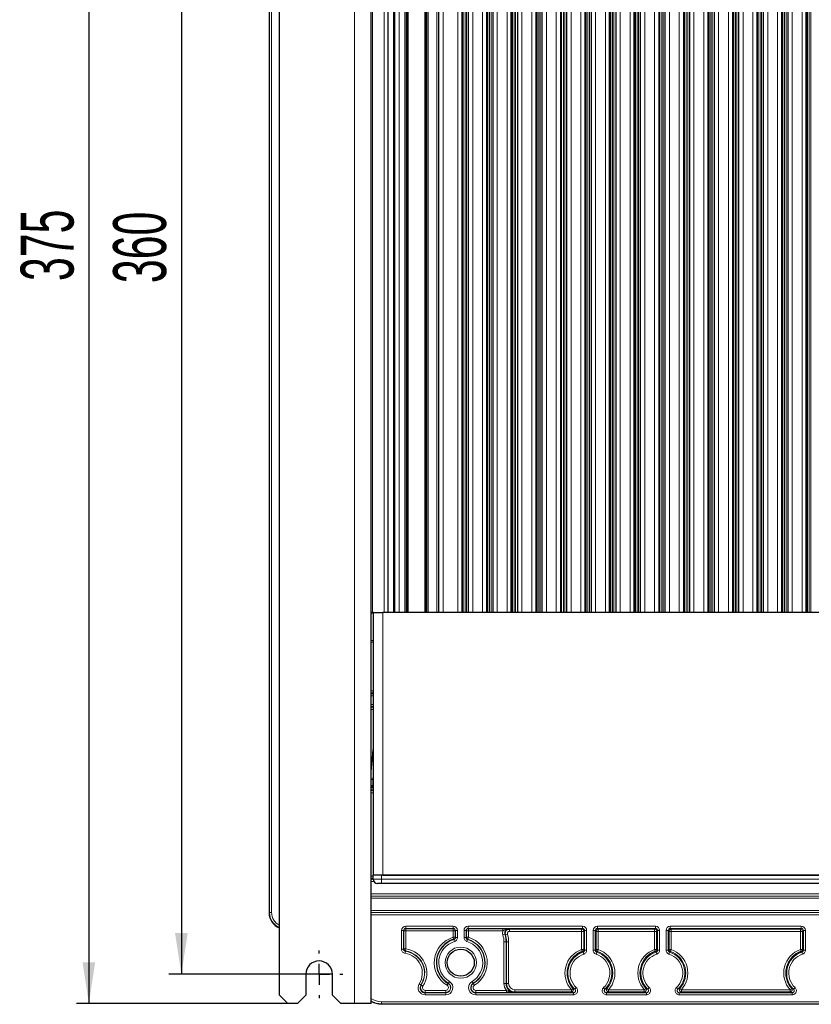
# Model space of a CAD drawing. Header units: millimetres. Extents: x 5 to 418, y 2 to 292.
# Tile 45 of 49: x 291 to 354, y 126 to 205. Entities that reach past the tile are written whole.
import ezdxf

# ---------------------------------------------------------------- set-up
doc = ezdxf.new("R2010")
doc.units = ezdxf.units.MM
doc.layers.add('SLD-0', color=7, linetype='Continuous')
doc.styles.add('SLDTEXTSTYLE0', font='TXT', dxfattribs={"width": 0.605})
doc.dimstyles.new('SLDDIMSTYLE0', dxfattribs={"dimtxt": 4.10931, "dimasz": 3.302, "dimexe": 0, "dimexo": 0.0625, "dimgap": 1.027327, "dimtad": 1, "dimlfac": 3, "dimrnd": 1e-09, "dimzin": 12, "dimdsep": 46, "dimtxsty": 'SLDTEXTSTYLE0', "dimsah": 1, "dimcen": 0.09, "dimadec": 0, "dimazin": 3, "dimtfac": 1, "dimtofl": 0, "dimtmove": 0, "dimatfit": 3, "dimfxl": 1, "dimfrac": 2, "dimtolj": 1, "dimtzin": 12, "dimarcsym": 0})

# ---------------------------------------------------------------- blocks, each defined once
blk = doc.blocks.new('_D_4')
at = {"layer": 'SLD-0', "color": 7}
for p, q in [((312.213, 250.884), (295.297, 250.884)), ((296.297, 250.884), (296.297, 125.884)), ((312.98, 125.884), (295.297, 125.884))]:
    blk.add_line(p, q, dxfattribs=at)
for points in [[(296.297, 250.884), (295.789, 247.582), (296.805, 247.582)], [(296.297, 125.884), (296.805, 129.186), (295.789, 129.186)]]:
    blk.add_solid(points, dxfattribs=at)
at = {"layer": 'SLD-0', "color": 7, "insert": (290.84, 183.681), "char_height": 4.2333, "attachment_point": 1, "rotation": 90, "style": 'SLDTEXTSTYLE0'}
blk.add_mtext('375', dxfattribs=at)
blk = doc.blocks.new('_D_6')
at = {"layer": 'SLD-0', "color": 7}
for p, q in [((312.813, 248.218), (302.698, 248.218)), ((303.698, 248.218), (303.698, 128.218)), ((315.78, 128.218), (302.698, 128.218))]:
    blk.add_line(p, q, dxfattribs=at)
for points in [[(303.698, 248.218), (303.19, 244.916), (304.206, 244.916)], [(303.698, 128.218), (304.206, 131.52), (303.19, 131.52)]]:
    blk.add_solid(points, dxfattribs=at)
at = {"layer": 'SLD-0', "color": 7, "insert": (298.241, 183.514), "char_height": 4.2333, "attachment_point": 1, "rotation": 90, "style": 'SLDTEXTSTYLE0'}
blk.add_mtext('360', dxfattribs=at)
blk = doc.blocks.new('SW_CENTERMARKSYMBOL_5')
at = {"layer": 'SLD-0', "color": 0}
for p, q in [((0, 1.667), (0, 1.9)), ((0, 0), (0, 0.833)), ((-1.667, 0), (-1.9, 0)), ((0, 0), (-0.833, 0)), ((0, 0), (0, -0.833)), ((0, 0), (0.833, 0)), ((1.667, 0), (1.9, 0)), ((0, -1.667), (0, -1.9))]:
    blk.add_line(p, q, dxfattribs=at)

msp = doc.modelspace()

# ---------------------------------------------------------------- linework, layer by layer
at = {"color": 7, "linetype": 'Continuous', "lineweight": 18}
for p, q in [((317.5463, 125.8844), (317.5463, 250.8844)), ((310.7538, 133.151), (310.7538, 243.8177)), ((310.9204, 243.8177), (310.9204, 133.151)), ((318.9797, 238.8177), (318.9797, 157.151)), ((319.9102, 157.151), (319.9102, 238.8177)), ((320.6766, 157.151), (320.6766, 238.8177)), ((321.113, 157.151), (321.113, 238.8177)), ((321.5797, 157.151), (321.5797, 238.8177)), ((321.6973, 157.151), (321.6973, 238.8177)), ((321.8054, 157.151), (321.8054, 238.8177)), ((321.8463, 157.151), (321.8463, 238.8177)), ((323.1797, 157.151), (323.1797, 238.8177)), ((323.2059, 157.151), (323.2059, 238.8177)), ((323.3271, 157.151), (323.3271, 238.8177)), ((323.4463, 238.8177), (323.4463, 157.151)), ((324.1297, 157.151), (324.1297, 238.8177)), ((324.6297, 157.151), (324.6297, 238.8177)), ((325.8213, 157.151), (325.8213, 238.8177)), ((326.188, 157.151), (326.188, 238.8177)), ((326.388, 157.151), (326.388, 238.8177)), ((326.5047, 157.151), (326.5047, 238.8177)), ((327.0047, 157.151), (327.0047, 238.8177)), ((327.788, 157.151), (327.788, 238.8177)), ((328.1547, 157.151), (328.1547, 238.8177)), ((328.3546, 157.151), (328.3546, 238.8177)), ((328.4713, 157.151), (328.4713, 238.8177)), ((328.9713, 157.151), (328.9713, 238.8177)), ((329.7547, 157.151), (329.7547, 238.8177)), ((330.1214, 157.151), (330.1214, 238.8177)), ((330.3213, 157.151), (330.3213, 238.8177)), ((330.438, 157.151), (330.438, 238.8177)), ((330.938, 157.151), (330.938, 238.8177)), ((331.7213, 157.151), (331.7213, 238.8177)), ((332.088, 157.151), (332.088, 238.8177)), ((332.288, 157.151), (332.288, 238.8177)), ((332.4047, 157.151), (332.4047, 238.8177)), ((332.9047, 157.151), (332.9047, 238.8177)), ((333.688, 157.151), (333.688, 238.8177)), ((334.0547, 157.151), (334.0547, 238.8177)), ((334.2546, 157.151), (334.2546, 238.8177)), ((334.3713, 157.151), (334.3713, 238.8177)), ((334.8713, 157.151), (334.8713, 238.8177)), ((335.6547, 157.151), (335.6547, 238.8177)), ((336.0214, 157.151), (336.0214, 238.8177)), ((336.2213, 157.151), (336.2213, 238.8177)), ((336.338, 157.151), (336.338, 238.8177)), ((336.838, 157.151), (336.838, 238.8177)), ((337.6213, 157.151), (337.6213, 238.8177)), ((337.988, 157.151), (337.988, 238.8177)), ((338.188, 157.151), (338.188, 238.8177)), ((338.3047, 157.151), (338.3047, 238.8177)), ((338.8047, 157.151), (338.8047, 238.8177)), ((339.588, 157.151), (339.588, 238.8177)), ((339.9547, 157.151), (339.9547, 238.8177)), ((340.1546, 157.151), (340.1546, 238.8177)), ((340.2713, 157.151), (340.2713, 238.8177)), ((340.7713, 157.151), (340.7713, 238.8177)), ((341.5547, 157.151), (341.5547, 238.8177)), ((341.9214, 157.151), (341.9214, 238.8177)), ((342.1213, 157.151), (342.1213, 238.8177)), ((342.238, 157.151), (342.238, 238.8177)), ((342.738, 157.151), (342.738, 238.8177)), ((343.5213, 157.151), (343.5213, 238.8177)), ((343.888, 157.151), (343.888, 238.8177)), ((344.088, 157.151), (344.088, 238.8177)), ((344.2047, 157.151), (344.2047, 238.8177)), ((344.7047, 157.151), (344.7047, 238.8177)), ((345.488, 157.151), (345.488, 238.8177)), ((345.8547, 157.151), (345.8547, 238.8177)), ((346.0546, 157.151), (346.0546, 238.8177)), ((346.1713, 157.151), (346.1713, 238.8177)), ((346.6713, 157.151), (346.6713, 238.8177)), ((347.4547, 157.151), (347.4547, 238.8177)), ((347.8214, 157.151), (347.8214, 238.8177)), ((348.0213, 157.151), (348.0213, 238.8177)), ((348.138, 157.151), (348.138, 238.8177)), ((348.638, 157.151), (348.638, 238.8177)), ((349.4213, 157.151), (349.4213, 238.8177)), ((349.788, 157.151), (349.788, 238.8177)), ((349.988, 157.151), (349.988, 238.8177)), ((350.1047, 157.151), (350.1047, 238.8177)), ((350.6047, 157.151), (350.6047, 238.8177)), ((351.388, 157.151), (351.388, 238.8177)), ((351.7547, 157.151), (351.7547, 238.8177)), ((351.9546, 157.151), (351.9546, 238.8177)), ((352.0713, 157.151), (352.0713, 238.8177)), ((352.5713, 157.151), (352.5713, 238.8177)), ((353.3547, 157.151), (353.3547, 238.8177)), ((353.7214, 157.151), (353.7214, 238.8177)), ((353.9213, 157.151), (353.9213, 238.8177)), ((354.038, 157.151), (354.038, 238.8177)), ((318.8797, 157.1444), (319.0797, 157.1444)), ((319.0797, 157.1221), (318.8797, 157.1221)), ((319.813, 157.151), (319.813, 136.151)), ((318.8797, 154.9325), (319.0797, 154.9325)), ((319.0797, 154.7881), (318.8797, 154.7881)), ((318.8797, 150.8905), (319.0797, 150.8905)), ((319.0797, 150.7238), (318.8797, 150.7238)), ((318.8797, 150.6539), (319.0797, 150.6539)), ((319.0797, 150.4872), (318.8797, 150.4872)), ((318.8797, 149.8148), (319.0797, 149.8148)), ((319.0797, 149.6482), (318.8797, 149.6482)), ((318.8797, 149.5783), (319.0797, 149.5783)), ((319.0797, 149.4116), (318.8797, 149.4116)), ((319.0218, 143.8177), (318.8797, 143.822)), ((318.8797, 143.8195), (319.0217, 143.8152)), ((318.8797, 143.8152), (319.0217, 143.8152)), ((319.0217, 143.8152), (319.0217, 143.3177)), ((319.0797, 143.8177), (319.0218, 143.8177)), ((318.8797, 143.3177), (319.0217, 143.3177)), ((318.8797, 143.1481), (319.0797, 143.1481)), ((319.0797, 142.9815), (318.8797, 142.9815)), ((318.8797, 142.9116), (319.0797, 142.9116)), ((319.0797, 142.7449), (318.8797, 142.7449)), ((319.0217, 143.3177), (319.0797, 143.3177)), ((319.0217, 143.3177), (319.0217, 143.151)), ((318.8797, 136.0571), (319.0463, 136.0571)), ((319.0463, 135.8905), (318.8797, 135.8905)), ((318.8797, 135.8206), (319.0463, 135.8206)), ((319.0893, 135.6539), (318.8797, 135.6539)), ((319.0463, 135.8177), (319.713, 135.8177)), ((319.713, 135.8177), (319.713, 136.151)), ((319.713, 135.4844), (319.713, 135.8177)), ((319.713, 135.8177), (376.3797, 135.8177)), ((318.8797, 134.6481), (377.213, 134.6481)), ((377.213, 134.4815), (318.8797, 134.4815)), ((318.8797, 134.4669), (377.213, 134.4669)), ((377.213, 134.3002), (318.8797, 134.3002)), ((310.713, 133.151), (310.7538, 133.151)), ((310.713, 133.151), (310.713, 133.151)), ((310.7538, 133.151), (310.9204, 133.151)), ((318.8797, 133.3352), (377.213, 133.3352)), ((377.213, 133.1685), (318.8797, 133.1685)), ((318.8797, 133.1539), (377.213, 133.1539)), ((377.213, 132.9872), (318.8797, 132.9872)), ((321.3069, 130.2272), (321.3069, 131.7238)), ((321.3069, 131.7238), (321.4735, 131.7238)), ((321.4735, 131.7238), (321.4735, 130.2272)), ((321.4969, 131.7005), (321.4735, 131.7238)), ((321.4969, 130.2475), (321.4969, 131.7005)), ((321.4969, 131.7005), (321.6636, 131.7005)), ((321.6402, 132.0571), (325.4525, 132.0571)), ((321.6402, 132.0571), (321.6402, 131.8905)), ((325.4525, 131.8905), (321.6402, 131.8905)), ((321.6402, 131.8905), (321.6636, 131.8671)), ((321.6636, 131.8671), (325.4291, 131.8671)), ((321.6636, 131.7005), (321.6636, 131.8671)), ((321.6636, 131.7005), (321.6636, 130.2475)), ((325.4291, 131.7005), (321.6636, 131.7005)), ((325.4291, 131.8671), (325.4525, 131.8905)), ((325.4291, 131.8671), (325.4291, 131.7005)), ((325.4291, 131.1763), (325.4291, 131.7005)), ((325.4291, 131.7005), (325.5957, 131.7005)), ((325.4525, 131.8905), (325.4525, 132.0571)), ((325.6191, 131.7238), (325.5957, 131.7005)), ((325.5957, 131.7005), (325.5957, 131.1763)), ((325.6191, 131.7238), (325.7857, 131.7238)), ((325.6191, 131.1589), (325.6191, 131.7238)), ((325.7857, 131.7238), (325.7857, 131.1589)), ((326.3069, 131.1589), (326.3069, 131.7238)), ((326.4735, 131.7238), (326.3069, 131.7238)), ((326.4735, 131.7238), (326.4735, 131.1589)), ((326.4969, 131.7005), (326.4735, 131.7238)), ((326.4969, 131.1763), (326.4969, 131.7005)), ((326.6636, 131.7005), (326.4969, 131.7005)), ((326.6402, 132.0571), (335.7858, 132.0571)), ((326.6402, 131.8905), (326.6402, 132.0571)), ((335.7858, 131.8905), (326.6402, 131.8905)), ((326.6402, 131.8905), (326.6636, 131.8671)), ((326.6636, 131.8671), (329.4203, 131.8671)), ((326.6636, 131.7005), (326.6636, 131.8671)), ((326.6636, 131.7005), (326.6636, 131.1763)), ((329.4203, 131.7005), (326.6636, 131.7005)), ((329.4203, 131.7005), (329.4203, 131.8671)), ((329.9452, 131.8206), (335.7159, 131.8206)), ((329.9452, 131.6539), (329.9452, 131.8206)), ((335.7159, 131.6539), (329.9452, 131.6539)), ((335.7159, 131.8206), (335.7858, 131.8905)), ((335.7159, 131.6539), (335.7159, 131.8206)), ((335.8825, 131.6539), (335.7159, 131.6539)), ((335.7159, 130.2013), (335.7159, 131.6539)), ((335.7858, 131.8905), (335.7858, 132.0571)), ((335.9524, 131.7238), (335.8825, 131.6539)), ((335.8825, 131.6539), (335.8825, 130.2013)), ((335.9524, 131.7238), (336.1191, 131.7238)), ((335.9524, 130.1511), (335.9524, 131.7238)), ((336.1191, 131.7238), (336.1191, 130.1511)), ((336.6402, 130.1511), (336.6402, 131.7238)), ((336.8069, 131.7238), (336.6402, 131.7238)), ((336.8069, 131.7238), (336.8069, 130.1511)), ((336.8768, 131.6539), (336.8069, 131.7238)), ((336.8768, 130.2013), (336.8768, 131.6539)), ((337.0434, 131.6539), (336.8768, 131.6539)), ((336.9735, 132.0571), (341.6191, 132.0571)), ((336.9735, 131.8905), (336.9735, 132.0571)), ((341.6191, 131.8905), (336.9735, 131.8905)), ((336.9735, 131.8905), (337.0434, 131.8206)), ((337.0434, 131.8206), (341.5492, 131.8206)), ((337.0434, 131.6539), (337.0434, 131.8206)), ((337.0434, 131.6539), (337.0434, 130.2013)), ((341.5492, 131.6539), (337.0434, 131.6539)), ((341.5492, 131.8206), (341.6191, 131.8905)), ((341.5492, 131.6539), (341.5492, 131.8206)), ((341.7159, 131.6539), (341.5492, 131.6539)), ((341.5492, 130.2013), (341.5492, 131.6539)), ((341.6191, 131.8905), (341.6191, 132.0571)), ((341.7858, 131.7238), (341.7159, 131.6539)), ((341.7159, 131.6539), (341.7159, 130.2013)), ((341.9524, 131.7238), (341.7858, 131.7238)), ((341.7858, 130.1511), (341.7858, 131.7238)), ((341.9524, 131.7238), (341.9524, 130.1511)), ((342.4736, 130.1511), (342.4736, 131.7238)), ((342.6402, 131.7238), (342.4736, 131.7238)), ((342.6402, 131.7238), (342.6402, 130.1511)), ((342.7101, 131.6539), (342.6402, 131.7238)), ((342.7101, 130.2013), (342.7101, 131.6539)), ((342.8768, 131.6539), (342.7101, 131.6539)), ((342.8069, 132.0571), (353.2858, 132.0571)), ((342.8069, 131.8905), (342.8069, 132.0571)), ((353.2858, 131.8905), (342.8069, 131.8905)), ((342.8069, 131.8905), (342.8768, 131.8206)), ((342.8768, 131.8206), (353.2159, 131.8206)), ((342.8768, 131.6539), (342.8768, 131.8206)), ((342.8768, 131.6539), (342.8768, 130.2013)), ((353.2159, 131.6539), (342.8768, 131.6539)), ((353.2159, 131.8206), (353.2858, 131.8905)), ((353.2159, 131.6539), (353.2159, 131.8206)), ((353.3825, 131.6539), (353.2159, 131.6539)), ((353.2159, 130.2013), (353.2159, 131.6539)), ((353.2858, 131.8905), (353.2858, 132.0571)), ((353.4524, 131.7238), (353.3825, 131.6539)), ((353.3825, 131.6539), (353.3825, 130.2013)), ((353.6191, 131.7238), (353.4524, 131.7238)), ((353.4524, 130.1511), (353.4524, 131.7238)), ((353.6191, 131.7238), (353.6191, 130.1511)), ((325.4291, 131.1763), (325.4777, 131.0169)), ((325.4291, 131.1763), (325.5957, 131.1763)), ((325.4997, 130.9991), (325.547, 130.8393)), ((325.5957, 131.1763), (325.6191, 131.1589)), ((325.6191, 131.1589), (325.7857, 131.1589)), ((326.4735, 131.1589), (326.3069, 131.1589)), ((326.4735, 131.1589), (326.4969, 131.1763)), ((326.6636, 131.1763), (326.4969, 131.1763)), ((326.5929, 130.9991), (326.5457, 130.8393)), ((326.615, 131.0169), (326.6636, 131.1763)), ((329.4143, 131.373), (329.5728, 131.4247)), ((329.5027, 127.4844), (329.5027, 130.8177)), ((329.6693, 130.8177), (329.5027, 130.8177)), ((329.7855, 131.4394), (329.6259, 131.3915)), ((329.6693, 130.8177), (329.6693, 127.4844)), ((329.7101, 130.8177), (329.6693, 130.8177)), ((329.7101, 127.4844), (329.7101, 130.8177)), ((329.8768, 130.8177), (329.7101, 130.8177)), ((329.8768, 130.8177), (329.8768, 127.4844)), ((321.3069, 130.2272), (321.4735, 130.2272)), ((321.4735, 130.2272), (321.4969, 130.2475)), ((321.4969, 130.2475), (321.6636, 130.2475)), ((321.5951, 129.897), (321.6177, 130.0621)), ((321.6393, 130.0826), (321.6636, 130.2475)), ((335.7713, 130.0441), (335.7159, 130.2013)), ((335.8825, 130.2013), (335.7159, 130.2013)), ((335.8885, 129.834), (335.8371, 129.9926)), ((335.8825, 130.2013), (335.9524, 130.1511)), ((336.1191, 130.1511), (335.9524, 130.1511)), ((336.8069, 130.1511), (336.6402, 130.1511)), ((336.9222, 129.9926), (336.8708, 129.834)), ((337.0434, 130.2013), (336.8768, 130.2013)), ((337.0434, 130.2013), (336.9881, 130.0441)), ((341.6046, 130.0441), (341.5492, 130.2013)), ((341.7159, 130.2013), (341.5492, 130.2013)), ((341.7218, 129.834), (341.6705, 129.9926)), ((341.7159, 130.2013), (341.7858, 130.1511)), ((341.9524, 130.1511), (341.7858, 130.1511)), ((342.6402, 130.1511), (342.4736, 130.1511)), ((342.7555, 129.9926), (342.7042, 129.834)), ((342.8768, 130.2013), (342.7101, 130.2013)), ((342.8768, 130.2013), (342.8214, 130.0441)), ((353.2713, 130.0441), (353.2159, 130.2013)), ((353.3825, 130.2013), (353.2159, 130.2013)), ((353.3885, 129.834), (353.3371, 129.9926)), ((353.3825, 130.2013), (353.4524, 130.1511)), ((353.6191, 130.1511), (353.4524, 130.1511)), ((325.0537, 127.4991), (325.1395, 127.642)), ((326.9532, 127.642), (327.039, 127.4991)), ((322.7228, 127.4594), (322.8632, 127.3697)), ((322.8829, 127.3571), (322.8632, 127.3697)), ((322.8829, 127.3571), (323.0233, 127.2674)), ((323.2054, 126.7683), (323.2054, 126.9349)), ((323.2054, 126.9349), (324.8445, 126.9349)), ((324.8445, 126.9349), (324.8445, 126.7683)), ((324.9558, 127.3363), (325.0416, 127.4791)), ((325.0416, 127.4791), (325.0537, 127.4991)), ((327.051, 127.4791), (327.039, 127.4991)), ((327.051, 127.4791), (327.1369, 127.3363)), ((327.2482, 126.7683), (327.2482, 126.9349)), ((327.2482, 126.9349), (329.6961, 126.9349)), ((329.6693, 127.4844), (329.5027, 127.4844)), ((329.7101, 127.4844), (329.6693, 127.4844)), ((329.6961, 126.7683), (329.6961, 126.9349)), ((329.8768, 127.4844), (329.7101, 127.4844)), ((330.3797, 126.8148), (330.3797, 126.9815)), ((330.3797, 126.9815), (334.8954, 126.9815)), ((335.0193, 127.093), (334.8954, 126.9815)), ((334.8954, 126.8148), (334.8954, 126.9815)), ((335.2897, 127.1547), (335.1757, 127.0331)), ((337.5836, 127.0331), (337.4696, 127.1547)), ((337.8639, 126.9815), (337.7401, 127.093)), ((337.8639, 126.8148), (337.8639, 126.9815)), ((337.8639, 126.9815), (340.7287, 126.9815)), ((340.8526, 127.093), (340.7287, 126.9815)), ((340.7287, 126.8148), (340.7287, 126.9815)), ((341.123, 127.1547), (341.0091, 127.0331)), ((343.4169, 127.0331), (343.303, 127.1547)), ((343.6972, 126.9815), (343.5734, 127.093)), ((343.6972, 126.8148), (343.6972, 126.9815)), ((343.6972, 126.9815), (352.3954, 126.9815)), ((352.5193, 127.093), (352.3954, 126.9815)), ((352.3954, 126.8148), (352.3954, 126.9815)), ((352.7897, 127.1547), (352.6757, 127.0331)), ((323.2054, 126.7683), (323.2054, 126.7449)), ((324.8445, 126.7683), (323.2054, 126.7683)), ((323.2054, 126.5783), (323.2054, 126.7449)), ((323.2054, 126.7449), (324.8445, 126.7449)), ((324.8445, 126.5783), (323.2054, 126.5783)), ((324.8445, 126.7683), (324.8445, 126.7449)), ((324.8445, 126.7449), (324.8445, 126.5783)), ((327.2482, 126.7683), (327.2482, 126.7449)), ((329.6961, 126.7683), (327.2482, 126.7683)), ((327.2482, 126.5783), (327.2482, 126.7449)), ((327.2482, 126.7449), (335.0618, 126.7449)), ((335.0618, 126.5783), (327.2482, 126.5783)), ((330.3797, 126.8148), (330.3797, 126.774)), ((334.8954, 126.8148), (330.3797, 126.8148)), ((335.0618, 126.5783), (335.0618, 126.7449)), ((337.6976, 126.5783), (337.6976, 126.7449)), ((337.6976, 126.7449), (340.8951, 126.7449)), ((340.8951, 126.5783), (337.6976, 126.5783)), ((340.7287, 126.8148), (337.8639, 126.8148)), ((340.8951, 126.5783), (340.8951, 126.7449)), ((343.5309, 126.5783), (343.5309, 126.7449)), ((343.5309, 126.7449), (352.5618, 126.7449)), ((352.5618, 126.5783), (343.5309, 126.5783)), ((352.3954, 126.8148), (343.6972, 126.8148)), ((352.5618, 126.5783), (352.5618, 126.7449)), ((319.713, 126.0251), (376.3797, 126.0251)), ((319.713, 126.0251), (319.713, 125.8585)), ((376.3797, 125.8585), (319.713, 125.8585)), ((319.713, 125.8585), (319.713, 125.8178)), ((319.713, 125.8178), (376.3797, 125.8178)), ((319.713, 125.8178), (319.713, 125.8177))]:
    msp.add_line(p, q, dxfattribs=at)
at = {"color": 7, "linetype": 'Continuous', "lineweight": 25}
for p, q in [((318.8797, 125.8844), (318.8797, 250.8844)), ((311.5463, 126.551), (311.5463, 250.2177)), ((310.713, 243.8177), (310.713, 133.151)), ((320.213, 238.8177), (320.213, 157.151)), ((320.7797, 157.151), (320.7797, 238.8177)), ((321.6797, 238.8177), (321.6797, 157.151)), ((321.8142, 157.151), (321.8142, 238.8177)), ((323.1963, 238.8177), (323.1963, 157.151)), ((323.3463, 157.151), (323.3463, 238.8177)), ((324.2963, 157.151), (324.2963, 238.8177)), ((326.1547, 238.8177), (326.1547, 157.151)), ((326.1547, 157.151), (326.1547, 238.8177)), ((326.2213, 238.8177), (326.2213, 157.151)), ((326.6713, 157.151), (326.6713, 238.8177)), ((328.1213, 238.8177), (328.1213, 157.151)), ((328.1213, 157.151), (328.1213, 238.8177)), ((328.188, 238.8177), (328.188, 157.151)), ((328.638, 157.151), (328.638, 238.8177)), ((330.088, 238.8177), (330.088, 157.151)), ((330.088, 157.151), (330.088, 238.8177)), ((330.1546, 238.8177), (330.1546, 157.151)), ((330.6047, 157.151), (330.6047, 238.8177)), ((332.0547, 238.8177), (332.0547, 157.151)), ((332.0547, 238.8177), (332.0547, 157.151)), ((332.1213, 238.8177), (332.1213, 157.151)), ((332.5713, 157.151), (332.5713, 238.8177)), ((334.0213, 238.8177), (334.0213, 157.151)), ((334.0213, 238.8177), (334.0213, 157.151)), ((334.088, 238.8177), (334.088, 157.151)), ((334.538, 157.151), (334.538, 238.8177)), ((335.988, 238.8177), (335.988, 157.151)), ((335.988, 157.151), (335.988, 238.8177)), ((336.0546, 238.8177), (336.0546, 157.151)), ((336.5047, 157.151), (336.5047, 238.8177)), ((337.9547, 238.8177), (337.9547, 157.151)), ((337.9547, 157.151), (337.9547, 238.8177)), ((338.0213, 238.8177), (338.0213, 157.151)), ((338.4713, 157.151), (338.4713, 238.8177)), ((339.9213, 238.8177), (339.9213, 157.151)), ((339.9213, 157.151), (339.9213, 238.8177)), ((339.988, 238.8177), (339.988, 157.151)), ((340.438, 157.151), (340.438, 238.8177)), ((341.888, 238.8177), (341.888, 157.151)), ((341.888, 238.8177), (341.888, 157.151)), ((341.9546, 238.8177), (341.9546, 157.151)), ((342.4047, 157.151), (342.4047, 238.8177)), ((343.8547, 238.8177), (343.8547, 157.151)), ((343.8547, 238.8177), (343.8547, 157.151)), ((343.9213, 238.8177), (343.9213, 157.151)), ((344.3713, 157.151), (344.3713, 238.8177)), ((345.8213, 238.8177), (345.8213, 157.151)), ((345.8213, 238.8177), (345.8213, 157.151)), ((345.888, 238.8177), (345.888, 157.151)), ((346.338, 157.151), (346.338, 238.8177)), ((347.788, 238.8177), (347.788, 157.151)), ((347.788, 238.8177), (347.788, 157.151)), ((347.8546, 238.8177), (347.8546, 157.151)), ((348.3047, 157.151), (348.3047, 238.8177)), ((349.7547, 238.8177), (349.7547, 157.151)), ((349.7547, 157.151), (349.7547, 238.8177)), ((349.8213, 238.8177), (349.8213, 157.151)), ((350.2713, 157.151), (350.2713, 238.8177)), ((351.7213, 238.8177), (351.7213, 157.151)), ((351.7213, 157.151), (351.7213, 238.8177)), ((351.788, 238.8177), (351.788, 157.151)), ((352.238, 157.151), (352.238, 238.8177)), ((353.688, 238.8177), (353.688, 157.151)), ((353.688, 157.151), (353.688, 238.8177)), ((353.7546, 238.8177), (353.7546, 157.151)), ((318.9797, 157.151), (318.8797, 157.151)), ((319.0797, 157.151), (318.9797, 157.151)), ((319.0797, 156.4177), (319.0797, 157.151)), ((319.0797, 157.151), (319.813, 157.151)), ((376.2797, 157.151), (319.813, 157.151)), ((319.0797, 136.151), (319.0797, 156.4177)), ((319.0797, 143.151), (319.0217, 143.151)), ((319.713, 136.151), (319.0463, 136.151)), ((319.0463, 135.8177), (319.0463, 136.151)), ((376.3797, 136.151), (319.713, 136.151)), ((319.813, 136.151), (376.2797, 136.151)), ((319.713, 135.4844), (319.3797, 135.4844)), ((376.3797, 135.4844), (319.713, 135.4844)), ((313.6463, 128.2177), (313.6463, 126.551)), ((315.7797, 126.551), (315.7797, 128.2177)), ((311.5463, 126.551), (312.213, 125.8844)), ((312.9797, 125.8844), (313.6463, 126.551)), ((315.7797, 126.551), (316.4463, 125.8844)), ((312.9797, 125.8844), (312.213, 125.8844)), ((317.5463, 125.8844), (316.4463, 125.8844)), ((318.8797, 125.8844), (317.5463, 125.8844)), ((323.0903, 125.8178), (319.713, 125.8178)), ((329.3356, 125.8178), (323.0903, 125.8178)), ((366.757, 125.8178), (329.3356, 125.8178))]:
    msp.add_line(p, q, dxfattribs=at)
at = {"color": 7, "linetype": 'Continuous', "lineweight": 18, "flags": 128}
for points in [[(319.0218, 143.8177), (319.0218, 143.8174), (319.0218, 143.8171), (319.0218, 143.8168), (319.0218, 143.8164), (319.0217, 143.8161), (319.0217, 143.8158), (319.0217, 143.8155), (319.0217, 143.8152)], [(325.4997, 130.9991), (325.4942, 131.0036), (325.4777, 131.0169)], [(326.615, 131.0169), (326.6095, 131.0125), (326.5929, 130.9991)], [(321.6393, 130.0826), (321.6339, 130.0775), (321.6177, 130.0621)], [(336.8069, 130.1511), (336.8712, 130.1973), (336.8768, 130.2013)], [(342.6402, 130.1511), (342.7045, 130.1973), (342.7101, 130.2013)]]:
    msp.add_lwpolyline(points, dxfattribs=at)
at = {"color": 7, "linetype": 'Continuous', "lineweight": 18}
msp.add_circle((326.0463, 129.151), 1.25, dxfattribs=at)
at = {"color": 7, "linetype": 'Continuous', "lineweight": 25}
msp.add_circle((326.0463, 129.151), 1.0833, dxfattribs=at)
for centre, radius, start, end in [((319.0217, 143.3177), 0.1667, 211.530576, 270), ((319.3797, 135.8177), 0.3333, 180, 270), ((312.0463, 133.151), 1.3333, 180, 247.974805), ((326.0463, 129.151), 1.9506, 106.949527, 238.997281), ((327.713, 130.8177), 1.9971, 0, 16.697534), ((336.3797, 128.3177), 1.8305, 109.41273, 221.995581), ((342.213, 128.3177), 1.8305, 109.41273, 221.995581), ((353.8797, 128.3177), 1.8305, 109.41273, 221.995581), ((314.713, 128.2177), 1.0667, 0, 180), ((323.2054, 127.151), 0.4061, 147.42103, 270), ((327.2482, 127.151), 0.4061, 121.002719, 270), ((330.3797, 127.4844), 0.7104, 180, 270)]:
    msp.add_arc(centre, radius, start, end, dxfattribs=at)
at = {"color": 7, "linetype": 'Continuous', "lineweight": 18}
for centre, radius, start, end in [((312.0463, 133.151), 1.2926, 180, 247.242541), ((312.0463, 133.151), 1.1259, 180, 243.635244), ((321.6636, 131.7004), 0.1667, 90.020437, 179.979563), ((325.429, 131.7004), 0.1667, 0.020437, 89.979563), ((326.6636, 131.7004), 0.1667, 90.020437, 179.979563), ((335.7158, 131.6539), 0.1667, 0.020437, 89.979563), ((337.0435, 131.6539), 0.1667, 90.020437, 179.979563), ((341.5492, 131.6539), 0.1667, 0.020437, 89.979563), ((342.8768, 131.6539), 0.1667, 90.020437, 179.979563), ((353.2158, 131.6539), 0.1667, 0.020437, 89.979563), ((326.0463, 129.151), 2.1172, 106.949527, 238.997281), ((326.0463, 129.151), 1.9272, 106.476383, 238.997281), ((326.0463, 129.151), 1.7606, 106.476383, 238.997281), ((325.429, 131.1763), 0.1667, 286.96376, 359.985766), ((326.6636, 131.1763), 0.1667, 180.014234, 253.03624), ((326.0463, 129.151), 1.7606, 301.002719, 73.523617), ((326.0463, 129.151), 1.9272, 301.002719, 73.523617), ((326.0463, 129.151), 1.9506, 301.002719, 73.050473), ((326.0463, 129.151), 2.1172, 301.002719, 73.050473), ((327.713, 130.8177), 1.7897, 0, 18.075858), ((327.713, 130.8177), 1.9563, 0, 18.075858), ((327.713, 130.8177), 2.1638, 0, 16.697534), ((321.6636, 130.2475), 0.1667, 180.017075, 261.613874), ((321.3797, 128.3177), 1.7606, 327.42103, 82.230683), ((321.3797, 128.3177), 1.7839, 327.42103, 81.630949), ((321.3797, 128.3177), 1.9506, 327.42103, 81.630949), ((336.3797, 128.3177), 1.9971, 109.41273, 221.995581), ((336.3797, 128.3177), 1.7606, 107.947655, 226.855388), ((335.7158, 130.2013), 0.1667, 289.426236, 359.986494), ((337.0435, 130.2013), 0.1667, 180.013506, 250.573764), ((336.3797, 128.3177), 1.7606, 313.144612, 72.052345), ((336.3797, 128.3177), 1.8305, 318.004419, 70.58727), ((336.3797, 128.3177), 1.9971, 318.004419, 70.58727), ((342.213, 128.3177), 1.9971, 109.41273, 221.995581), ((342.213, 128.3177), 1.7606, 107.947655, 226.855388), ((341.5492, 130.2013), 0.1667, 289.426236, 359.986494), ((342.8768, 130.2013), 0.1667, 180.013506, 250.573764), ((342.213, 128.3177), 1.7606, 313.144612, 72.052345), ((342.213, 128.3177), 1.8305, 318.004419, 70.58727), ((342.213, 128.3177), 1.9971, 318.004419, 70.58727), ((353.8797, 128.3177), 1.9971, 109.41273, 221.995581), ((353.8797, 128.3177), 1.7606, 107.947655, 226.855388), ((353.2158, 130.2013), 0.1667, 289.426236, 359.986494), ((321.3797, 128.3177), 1.5939, 327.42103, 82.230683), ((336.3797, 128.3177), 1.5939, 107.947655, 226.855388), ((336.3797, 128.3177), 1.5939, 313.144612, 72.052345), ((342.213, 128.3177), 1.5939, 107.947655, 226.855388), ((342.213, 128.3177), 1.5939, 313.144612, 72.052345), ((353.8797, 128.3177), 1.5939, 107.947655, 226.855388), ((324.8445, 127.151), 0.5728, 270, 58.997281), ((327.2482, 127.151), 0.5728, 121.002719, 270), ((323.2054, 127.151), 0.5728, 147.42103, 270), ((323.2054, 127.151), 0.3827, 147.42103, 270), ((323.2054, 127.151), 0.2161, 147.42103, 270), ((324.8445, 127.151), 0.4061, 270, 58.997281), ((324.8445, 127.151), 0.3827, 270, 58.997281), ((324.8445, 127.151), 0.2161, 270, 58.997281), ((327.2482, 127.151), 0.3827, 121.002719, 270), ((327.2482, 127.151), 0.2161, 121.002719, 270), ((330.3797, 127.4844), 0.877, 180, 218.791731), ((330.3797, 127.4844), 0.6695, 180, 270), ((330.3797, 127.4844), 0.5029, 180, 270), ((334.8952, 126.9816), 0.1667, 270.062549, 41.933032), ((337.8641, 126.9816), 0.1667, 138.066968, 269.937451), ((340.7286, 126.9816), 0.1667, 270.062549, 41.933032), ((343.6974, 126.9816), 0.1667, 138.066968, 269.937451), ((352.3952, 126.9816), 0.1667, 270.062549, 41.933032), ((319.713, 127.4844), 1.4592, 235.175047, 270), ((319.713, 127.4844), 1.6259, 239.166792, 270), ((319.713, 127.4844), 1.6666, 239.998992, 270)]:
    msp.add_arc(centre, radius, start, end, dxfattribs=at)
for centre, major_axis, ratio, start_param, end_param in [((321.6403, 131.7237), (0.2358, -0.2358), 0.9996955, 2.3563468, 3.9268385), ((321.6403, 131.7237), (0.118, -0.118), 0.999087, 2.3563468, 3.9268385), ((325.4524, 131.7237), (-0.2358, -0.2358), 0.9996955, 2.3563468, 3.9268385), ((325.4524, 131.7237), (0.118, 0.118), 0.999087, 5.4979394, 7.0684312), ((326.6403, 131.7237), (0.2358, -0.2358), 0.9996955, 2.3563468, 3.9268385), ((326.6403, 131.7237), (0.118, -0.118), 0.999087, 2.3563468, 3.9268385), ((335.7857, 131.7237), (0.2358, 0.2358), 0.9996955, 5.4979394, 7.0684312), ((335.7857, 131.7237), (0.118, 0.118), 0.999087, 5.4979394, 7.0684312), ((336.9736, 131.7237), (-0.2358, 0.2358), 0.9996955, 5.4979394, 7.0684312), ((336.9736, 131.7237), (0.118, -0.118), 0.999087, 2.3563468, 3.9268385), ((341.619, 131.7237), (0.2358, 0.2358), 0.9996955, 5.4979394, 7.0684312), ((341.619, 131.7237), (0.118, 0.118), 0.999087, 5.4979394, 7.0684312), ((342.807, 131.7237), (-0.2358, 0.2358), 0.9996955, 5.4979394, 7.0684312), ((342.807, 131.7237), (0.118, -0.118), 0.999087, 2.3563468, 3.9268385), ((353.2857, 131.7237), (0.2358, 0.2358), 0.9996955, 5.4979394, 7.0684312), ((353.2857, 131.7237), (0.118, 0.118), 0.999087, 5.4979394, 7.0684312)]:
    msp.add_ellipse(centre, major_axis=major_axis, ratio=ratio, start_param=start_param, end_param=end_param, dxfattribs=at)
at = {"color": 7, "linetype": 'Continuous', "lineweight": 25}
for points, knots in [([(318.8797, 144.3472), (318.9081, 144.766), (318.9572, 145.4906), (319.0433, 146.0599), (319.0797, 146.3001)], [0, 0, 0, 0, 0.5781347, 1, 1, 1, 1]), ([(330.3797, 126.774), (330.379, 126.774), (330.3227, 126.7732), (330.1761, 126.7713), (329.9526, 126.7688), (329.767, 126.7684), (329.6961, 126.7683)], [0, 0, 0, 0, 0.0034948, 0.278168, 0.7244241, 1, 1, 1, 1])]:
    msp.add_open_spline(points, degree=3, knots=knots, dxfattribs=at)
at = {"color": 7, "linetype": 'Continuous', "lineweight": 18}
for points, knots in [([(319.0797, 144.9016), (319.065, 144.6961), (319.0396, 144.3396), (319.0271, 143.973), (319.0218, 143.8177)], [0, 0, 0, 0, 0.5766114, 1, 1, 1, 1]), ([(329.4143, 131.373), (329.4015, 131.4284), (329.376, 131.5382), (329.4056, 131.6468), (329.4203, 131.7005)], [0, 0, 0, 0, 0.5055166, 1, 1, 1, 1]), ([(329.4203, 131.8671), (329.4662, 131.867), (329.5577, 131.8668), (329.7068, 131.8654), (329.8095, 131.8634), (329.8715, 131.8618), (329.8892, 131.8614), (329.8896, 131.8614)], [0, 0, 0, 0, 0.23038283, 0.4597607, 0.84558143, 0.99645792, 1, 1, 1, 1]), ([(329.4203, 131.7005), (329.4474, 131.7093), (329.5068, 131.7285), (329.6229, 131.7878), (329.7465, 131.8493), (329.8542, 131.8616), (329.8889, 131.8614), (329.8896, 131.8614)], [0, 0, 0, 0, 0.1620243, 0.3545646, 0.7905313, 0.9958441, 1, 1, 1, 1]), ([(329.8896, 131.8614), (329.8674, 131.8601), (329.8079, 131.8565), (329.7158, 131.8197), (329.6289, 131.7462), (329.572, 131.6477), (329.5483, 131.5351), (329.5646, 131.4615), (329.5728, 131.4247)], [0, 0, 0, 0, 0.106077, 0.2848328, 0.4635557, 0.6423149, 0.8211433, 1, 1, 1, 1]), ([(329.6259, 131.3915), (329.6187, 131.4285), (329.6042, 131.5024), (329.6306, 131.6144), (329.6899, 131.7115), (329.7786, 131.7829), (329.8689, 131.8165), (329.9257, 131.8195), (329.9452, 131.8206)], [0, 0, 0, 0, 0.18112615, 0.36227231, 0.54337697, 0.72444012, 0.90549979, 1, 1, 1, 1]), ([(329.9452, 131.6539), (329.9354, 131.6534), (329.907, 131.6519), (329.8618, 131.6351), (329.8175, 131.5994), (329.7879, 131.5509), (329.7747, 131.4948), (329.7819, 131.4579), (329.7855, 131.4394)], [0, 0, 0, 0, 0.0945099, 0.27557357, 0.45662645, 0.63771775, 0.81885997, 1, 1, 1, 1]), ([(329.8896, 131.8614), (329.8988, 131.8547), (329.9175, 131.8411), (329.9359, 131.8275), (329.9452, 131.8206)], [0, 0, 0, 0, 0.49338636, 1, 1, 1, 1]), ([(325.6191, 131.1589), (325.6173, 131.1402), (325.6136, 131.1026), (325.5848, 131.053), (325.5455, 131.0167), (325.5138, 131.0045), (325.4997, 130.9991)], [0, 0, 0, 0, 0.2628346, 0.525635, 0.7884145, 1, 1, 1, 1]), ([(325.547, 130.8393), (325.5752, 130.8502), (325.6385, 130.8745), (325.7171, 130.9471), (325.7747, 131.0464), (325.7821, 131.1214), (325.7857, 131.1589)], [0, 0, 0, 0, 0.2115681, 0.4743625, 0.7371819, 1, 1, 1, 1]), ([(326.3069, 131.1589), (326.3093, 131.1288), (326.3147, 131.0612), (326.362, 130.9652), (326.4409, 130.8818), (326.5107, 130.8535), (326.5457, 130.8393)], [0, 0, 0, 0, 0.2115682, 0.4743625, 0.7371819, 1, 1, 1, 1]), ([(326.5929, 130.9991), (326.5755, 131.0062), (326.5405, 131.0203), (326.5011, 131.062), (326.4774, 131.1101), (326.4747, 131.1438), (326.4735, 131.1589)], [0, 0, 0, 0, 0.2628346, 0.525635, 0.7884145, 1, 1, 1, 1]), ([(329.6259, 131.3915), (329.6222, 131.3939), (329.6046, 131.405), (329.5868, 131.416), (329.5728, 131.4247)], [0, 0, 0, 0, 0.2148944, 1, 1, 1, 1]), ([(321.3069, 130.2272), (321.3072, 130.2177), (321.3084, 130.1709), (321.3306, 130.0876), (321.3941, 129.9936), (321.4852, 129.9231), (321.5585, 129.9057), (321.5951, 129.897)], [0, 0, 0, 0, 0.05999965, 0.29497995, 0.52996672, 0.76498407, 1, 1, 1, 1]), ([(321.6177, 130.0621), (321.5993, 130.0664), (321.5627, 130.0752), (321.5171, 130.1104), (321.4854, 130.1574), (321.4743, 130.199), (321.4737, 130.2224), (321.4735, 130.2272)], [0, 0, 0, 0, 0.2350394, 0.470037, 0.7049987, 0.9399887, 1, 1, 1, 1]), ([(335.8371, 129.9926), (335.8362, 129.9933), (335.828, 129.9998), (335.8061, 130.0172), (335.785, 130.0335), (335.7713, 130.0441)], [0, 0, 0, 0, 0.04231408, 0.3750908, 1, 1, 1, 1]), ([(335.8371, 129.9926), (335.8498, 129.9977), (335.8799, 130.0099), (335.9182, 130.0452), (335.9469, 130.0948), (335.9506, 130.1324), (335.9524, 130.1511)], [0, 0, 0, 0, 0.19555147, 0.46367777, 0.73182241, 1, 1, 1, 1]), ([(336.1191, 130.1511), (336.1154, 130.1136), (336.1081, 130.0386), (336.0505, 129.9393), (335.9739, 129.8687), (335.9138, 129.8443), (335.8885, 129.834)], [0, 0, 0, 0, 0.2681622, 0.5363256, 0.8044649, 1, 1, 1, 1]), ([(336.8708, 129.834), (336.8363, 129.8491), (336.7672, 129.8792), (336.6905, 129.9646), (336.6469, 130.0591), (336.6422, 130.1238), (336.6402, 130.1511)], [0, 0, 0, 0, 0.2681622, 0.5363256, 0.8044649, 1, 1, 1, 1]), ([(336.8069, 130.1511), (336.8079, 130.1375), (336.8102, 130.1051), (336.832, 130.0578), (336.8703, 130.0152), (336.9049, 130.0001), (336.9222, 129.9926)], [0, 0, 0, 0, 0.1955515, 0.4636778, 0.7318224, 1, 1, 1, 1]), ([(336.9881, 130.0441), (336.9871, 130.0434), (336.9789, 130.037), (336.9569, 130.02), (336.9359, 130.0034), (336.9222, 129.9926)], [0, 0, 0, 0, 0.0423142, 0.3750909, 1, 1, 1, 1]), ([(341.6705, 129.9926), (341.6696, 129.9933), (341.6613, 129.9998), (341.6394, 130.0172), (341.6183, 130.0335), (341.6046, 130.0441)], [0, 0, 0, 0, 0.04231408, 0.3750908, 1, 1, 1, 1]), ([(341.6705, 129.9926), (341.6832, 129.9977), (341.7132, 130.0099), (341.7515, 130.0452), (341.7803, 130.0948), (341.7839, 130.1324), (341.7858, 130.1511)], [0, 0, 0, 0, 0.1955515, 0.4636778, 0.7318224, 1, 1, 1, 1]), ([(341.9524, 130.1511), (341.9487, 130.1136), (341.9414, 130.0386), (341.8838, 129.9393), (341.8073, 129.8687), (341.7472, 129.8443), (341.7218, 129.834)], [0, 0, 0, 0, 0.2681622, 0.5363256, 0.8044649, 1, 1, 1, 1]), ([(342.7042, 129.834), (342.6696, 129.8491), (342.6005, 129.8792), (342.5238, 129.9646), (342.4802, 130.0591), (342.4755, 130.1238), (342.4736, 130.1511)], [0, 0, 0, 0, 0.2681622, 0.5363256, 0.8044649, 1, 1, 1, 1]), ([(342.6402, 130.1511), (342.6412, 130.1375), (342.6435, 130.1051), (342.6653, 130.0578), (342.7037, 130.0152), (342.7382, 130.0001), (342.7555, 129.9926)], [0, 0, 0, 0, 0.1955515, 0.4636778, 0.7318224, 1, 1, 1, 1]), ([(342.8214, 130.0441), (342.8205, 130.0434), (342.8122, 130.037), (342.7902, 130.02), (342.7692, 130.0034), (342.7555, 129.9926)], [0, 0, 0, 0, 0.0423142, 0.3750909, 1, 1, 1, 1]), ([(353.3371, 129.9926), (353.3362, 129.9933), (353.328, 129.9998), (353.3061, 130.0172), (353.285, 130.0335), (353.2713, 130.0441)], [0, 0, 0, 0, 0.04231408, 0.3750908, 1, 1, 1, 1]), ([(353.3371, 129.9926), (353.3498, 129.9977), (353.3799, 130.0099), (353.4182, 130.0452), (353.4469, 130.0948), (353.4506, 130.1324), (353.4524, 130.1511)], [0, 0, 0, 0, 0.1955515, 0.4636778, 0.7318224, 1, 1, 1, 1]), ([(353.6191, 130.1511), (353.6154, 130.1136), (353.6081, 130.0386), (353.5505, 129.9393), (353.4739, 129.8687), (353.4138, 129.8443), (353.3885, 129.834)], [0, 0, 0, 0, 0.2681622, 0.5363256, 0.8044649, 1, 1, 1, 1]), ([(330.3797, 126.774), (330.3787, 126.774), (330.3742, 126.774), (330.3571, 126.774), (330.2856, 126.7757), (330.1126, 126.7948), (329.9056, 126.8593), (329.7494, 126.9157), (329.6961, 126.9349)], [0, 0, 0, 0, 0.0042918, 0.0193151, 0.0738545, 0.3125828, 0.7654747, 1, 1, 1, 1]), ([(335.0193, 127.093), (335.0446, 127.0828), (335.0946, 127.0628), (335.1489, 127.0429), (335.1757, 127.0331)], [0, 0, 0, 0, 0.5065402, 1, 1, 1, 1]), ([(335.2897, 127.1547), (335.3145, 127.1264), (335.3642, 127.0697), (335.3978, 126.9594), (335.3952, 126.8458), (335.3546, 126.739), (335.2811, 126.6526), (335.1803, 126.5908), (335.1023, 126.5826), (335.0618, 126.5783)], [0, 0, 0, 0, 0.1413951, 0.2827948, 0.4240817, 0.565233, 0.7063261, 0.8474641, 1, 1, 1, 1]), ([(335.0618, 126.7449), (335.0821, 126.747), (335.1211, 126.7511), (335.1716, 126.782), (335.2084, 126.8252), (335.2287, 126.8786), (335.23, 126.9355), (335.2131, 126.9906), (335.1882, 127.019), (335.1757, 127.0331)], [0, 0, 0, 0, 0.1527231, 0.2938721, 0.4348452, 0.5758281, 0.7170025, 0.8584256, 1, 1, 1, 1]), ([(337.6976, 126.5783), (337.66, 126.582), (337.585, 126.5893), (337.4851, 126.6468), (337.4093, 126.7315), (337.3659, 126.8372), (337.3604, 126.9506), (337.3917, 127.0645), (337.443, 127.1239), (337.4696, 127.1547)], [0, 0, 0, 0, 0.1413951, 0.2827947, 0.4240817, 0.565233, 0.7063261, 0.8474641, 1, 1, 1, 1]), ([(337.5836, 127.0331), (337.5702, 127.0177), (337.5446, 126.988), (337.5288, 126.931), (337.5315, 126.8743), (337.5532, 126.8214), (337.5912, 126.7791), (337.6412, 126.7504), (337.6788, 126.7467), (337.6976, 126.7449)], [0, 0, 0, 0, 0.1527232, 0.2938722, 0.4348452, 0.5758281, 0.7170027, 0.8584257, 1, 1, 1, 1]), ([(337.5836, 127.0331), (337.6104, 127.0429), (337.6647, 127.0628), (337.7147, 127.0828), (337.7401, 127.093)], [0, 0, 0, 0, 0.4934542, 1, 1, 1, 1]), ([(340.8526, 127.093), (340.8779, 127.0828), (340.9279, 127.0628), (340.9822, 127.0429), (341.0091, 127.0331)], [0, 0, 0, 0, 0.5065402, 1, 1, 1, 1]), ([(341.123, 127.1547), (341.1479, 127.1264), (341.1976, 127.0697), (341.2311, 126.9594), (341.2286, 126.8458), (341.1879, 126.739), (341.1144, 126.6526), (341.0136, 126.5908), (340.9356, 126.5826), (340.8951, 126.5783)], [0, 0, 0, 0, 0.1413951, 0.2827948, 0.4240817, 0.565233, 0.7063261, 0.8474641, 1, 1, 1, 1]), ([(340.8951, 126.7449), (340.9154, 126.747), (340.9544, 126.7511), (341.0049, 126.782), (341.0417, 126.8252), (341.0621, 126.8786), (341.0633, 126.9355), (341.0464, 126.9906), (341.0215, 127.019), (341.0091, 127.0331)], [0, 0, 0, 0, 0.1527231, 0.2938721, 0.4348452, 0.5758281, 0.7170025, 0.8584256, 1, 1, 1, 1]), ([(343.5309, 126.5783), (343.4934, 126.582), (343.4183, 126.5893), (343.3185, 126.6468), (343.2427, 126.7315), (343.1993, 126.8372), (343.1938, 126.9506), (343.2251, 127.0645), (343.2763, 127.1239), (343.303, 127.1547)], [0, 0, 0, 0, 0.1413951, 0.2827947, 0.4240817, 0.565233, 0.7063261, 0.8474641, 1, 1, 1, 1]), ([(343.4169, 127.0331), (343.4036, 127.0177), (343.3779, 126.988), (343.3621, 126.931), (343.3648, 126.8743), (343.3866, 126.8214), (343.4245, 126.7791), (343.4745, 126.7504), (343.5121, 126.7467), (343.5309, 126.7449)], [0, 0, 0, 0, 0.1527232, 0.2938722, 0.4348452, 0.5758281, 0.7170027, 0.8584257, 1, 1, 1, 1]), ([(343.4169, 127.0331), (343.4437, 127.0429), (343.4981, 127.0628), (343.5481, 127.0828), (343.5734, 127.093)], [0, 0, 0, 0, 0.4934542, 1, 1, 1, 1]), ([(352.5193, 127.093), (352.5446, 127.0828), (352.5946, 127.0628), (352.6489, 127.0429), (352.6757, 127.0331)], [0, 0, 0, 0, 0.5065402, 1, 1, 1, 1]), ([(352.7897, 127.1547), (352.8145, 127.1264), (352.8642, 127.0697), (352.8978, 126.9594), (352.8952, 126.8458), (352.8546, 126.739), (352.7811, 126.6526), (352.6803, 126.5908), (352.6023, 126.5826), (352.5618, 126.5783)], [0, 0, 0, 0, 0.1413951, 0.2827948, 0.4240817, 0.565233, 0.7063261, 0.8474641, 1, 1, 1, 1]), ([(352.5618, 126.7449), (352.5821, 126.747), (352.6211, 126.7511), (352.6716, 126.782), (352.7084, 126.8252), (352.7287, 126.8786), (352.73, 126.9355), (352.7131, 126.9906), (352.6882, 127.019), (352.6757, 127.0331)], [0, 0, 0, 0, 0.1527231, 0.2938721, 0.4348452, 0.5758281, 0.7170025, 0.8584256, 1, 1, 1, 1]), ([(335.0618, 126.7449), (335.0332, 126.7564), (334.9753, 126.7797), (334.9223, 126.803), (334.8954, 126.8148)], [0, 0, 0, 0, 0.4934645, 1, 1, 1, 1]), ([(337.8639, 126.8148), (337.8371, 126.803), (337.7841, 126.7797), (337.7261, 126.7564), (337.6976, 126.7449)], [0, 0, 0, 0, 0.506541, 1, 1, 1, 1]), ([(340.8951, 126.7449), (340.8665, 126.7564), (340.8086, 126.7797), (340.7556, 126.803), (340.7287, 126.8148)], [0, 0, 0, 0, 0.4934645, 1, 1, 1, 1]), ([(343.6972, 126.8148), (343.6704, 126.803), (343.6174, 126.7797), (343.5595, 126.7564), (343.5309, 126.7449)], [0, 0, 0, 0, 0.506541, 1, 1, 1, 1]), ([(352.5618, 126.7449), (352.5332, 126.7564), (352.4753, 126.7797), (352.4223, 126.803), (352.3954, 126.8148)], [0, 0, 0, 0, 0.4934645, 1, 1, 1, 1])]:
    msp.add_open_spline(points, degree=3, knots=knots, dxfattribs=at)

# ---------------------------------------------------------------- block references
at = {"layer": 'SLD-0', "color": 7}
msp.add_blockref('SW_CENTERMARKSYMBOL_5', (314.713, 128.2177), dxfattribs=at)

# ---------------------------------------------------------------- dimensions: what is measured, and where the dimension line sits
for base, p1, p2, picture, middle in [((296.2966, 125.8844), (312.213, 250.8844), (312.9797, 125.8844), '_D_4', (296.2966, 188.3844)), ((303.6983, 128.2177), (312.813, 248.2177), (315.7797, 128.2177), '_D_6', (303.6983, 188.2177))]:
    dim = msp.add_linear_dim(base=base, p1=p1, p2=p2, angle=90, dimstyle='SLDDIMSTYLE0', dxfattribs=at)
    dim.commit()
    dim.dimension.update_dxf_attribs({"geometry": picture, "text_midpoint": middle, "dimtype": 160})

doc.saveas('drawing.dxf')
